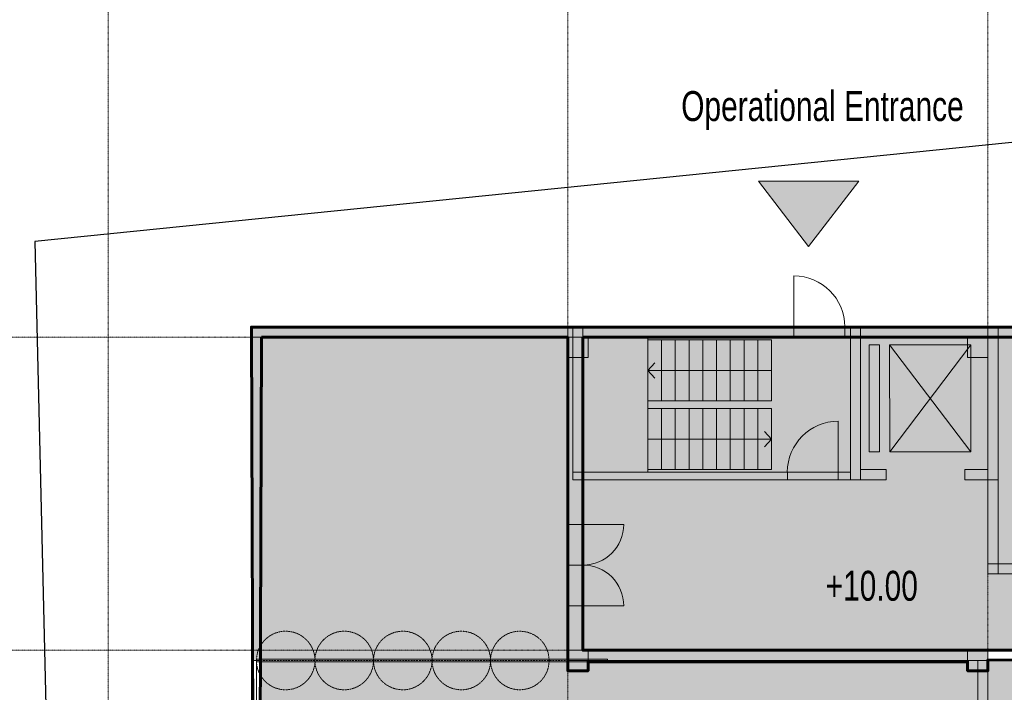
# Model space of a CAD drawing. Header units: millimetres. Extents: x -409347 to -76892, y 286088 to 1850972.
# Tile 233 of 256: x -300028 to -280684, y 1031303 to 1044517. Entities that reach past the tile are written whole.
import ezdxf

# ---------------------------------------------------------------- set-up
doc = ezdxf.new("R2010")
doc.units = ezdxf.units.MM
doc.linetypes.add('DGN Style 2', pattern=[3.08948, 1.853688, -1.235792])
doc.linetypes.add('DGN Style 4', pattern=[4.946257, 2.471584, -1.235792, 0.003089, -1.235792])
for name, color, linetype, lineweight in [('A_BU_CONCRETE_S_FILL', 7, 'Continuous', 0), ('A_BU_DOOR_S', 7, 'Continuous', 0), ('A_BU_ESC_ELE_E', 250, 'Continuous', 0), ('A_BU_STAIRS_E', 32, 'Continuous', 0), ('A_P_ALLG_RWO_X_X', 20, 'Continuous', 30), ('A_P_TEXT_100_X_T', 80, 'Continuous', 0), ('A_P_WAND_BET_A_X', 25, 'Continuous', 0), ('A_P_WAND_BET_V_X', 131, 'DGN Style 2', 0), ('V_LINIE1', 8, 'Continuous', 13), ('V_LINIE6', 131, 'DGN Style 2', 0)]:
    doc.layers.add(name, color=color, linetype=linetype, lineweight=lineweight)
doc.layers.add('A_BU_DOOR_FILL', color=7, linetype='Continuous', lineweight=0, true_color=0xfefefe)
doc.layers.add('A_P_ACHS_HAR_X_X', color=70, linetype='DGN Style 4', lineweight=0, transparency=0.7)
doc.styles.add('HPP200-35', font='arial.ttf', dxfattribs={"width": 0.714286, "height": 0.7})

# ---------------------------------------------------------------- blocks, each defined once
blk = doc.blocks.new('*U292')
at = {"layer": 'A_P_ACHS_HAR_X_X', "ltscale": 0.000466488, "transparency": 33554477}
for p, q in [((-34.817, 45), (-34.817, -45)), ((-25.788, 45), (-25.788, -45)), ((-17.534, 45), (-17.534, -45)), ((45, 35.272), (-45, 35.272)), ((45, 29.122), (-45, 29.122))]:
    blk.add_line(p, q, dxfattribs=at)
blk = doc.blocks.new('*U138')
at = {"layer": 'A_BU_DOOR_S'}
blk.add_line((-0.332, 0.45), (-0.543, -0.425), dxfattribs=at)
blk.add_arc((-0.332, 0.45), 0.9, 256.4798, 346.4798, dxfattribs=at)
blk = doc.blocks.new('DRZWI 100_208')
at = {"layer": 'A_BU_DOOR_FILL', "extrusion": (0, 0, -1)}
blk.add_hatch(color=256, dxfattribs=at).paths.add_polyline_path([(1, 0), (0, 0), (0, 0.15), (1, 0.15)])
at = {"layer": 'A_BU_DOOR_FILL', "extrusion": (0, 0, -1), "flags": 128}
blk.add_lwpolyline([(0, 0), (1, 0), (1, 0.15), (0, 0.15)], close=True, dxfattribs=at)
at = {"layer": 'A_BU_DOOR_S', "extrusion": (0, 0, -1), "xscale": 1.111111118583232, "yscale": 1.111111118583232, "rotation": 13.52015364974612}
blk.add_blockref('*U138', (0.476, -0.4), dxfattribs=at)
blk = doc.blocks.new('*U139')
at = {"layer": 'A_BU_ESC_ELE_E'}
for p, q in [((-0.678, -1.131), (0.678, 1.131)), ((0.908, -0.956), (-0.908, 0.956))]:
    blk.add_line(p, q, dxfattribs=at)
blk.add_3dface([(0.908, -0.956), (0.678, 1.131), (-0.908, 0.956), (-0.678, -1.131)], dxfattribs=at)
blk = doc.blocks.new('*U122')
at = {"layer": 'A_BU_DOOR_S'}
blk.add_line((-0.332, 0.45), (-0.543, -0.425), dxfattribs=at)
blk.add_arc((-0.332, 0.45), 0.9, 256.4798, 346.4798, dxfattribs=at)
blk = doc.blocks.new('*U118')
at = {"layer": 'A_BU_DOOR_S'}
blk.add_line((-0.332, 0.45), (-0.543, -0.425), dxfattribs=at)
blk.add_arc((-0.332, 0.45), 0.9, 256.4798, 346.4798, dxfattribs=at)
blk = doc.blocks.new('DRZWI 100_204')
at = {"layer": 'A_BU_DOOR_FILL', "extrusion": (0, 0, -1)}
blk.add_hatch(color=256, dxfattribs=at).paths.add_polyline_path([(1, 0), (0, 0), (0, 0.375), (1, 0.375)])
at = {"layer": 'A_BU_DOOR_FILL', "extrusion": (0, 0, -1), "flags": 128}
blk.add_lwpolyline([(0, 0), (1, 0), (1, 0.375), (0, 0.375)], close=True, dxfattribs=at)
at = {"layer": 'A_BU_DOOR_S', "extrusion": (0, 0, -1), "xscale": 1.111111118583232, "yscale": 1.111111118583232, "rotation": 13.52015364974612}
blk.add_blockref('*U118', (0.476, -0.4), dxfattribs=at)
blk = doc.blocks.new('*U120')
at = {"layer": 'A_BU_DOOR_S'}
blk.add_line((-0.332, 0.45), (-0.543, -0.425), dxfattribs=at)
blk.add_arc((-0.332, 0.45), 0.9, 256.4798, 346.4798, dxfattribs=at)
blk = doc.blocks.new('DRZWI 100_205')
at = {"layer": 'A_BU_DOOR_FILL', "extrusion": (0, 0, -1)}
blk.add_hatch(color=256, dxfattribs=at).paths.add_polyline_path([(1, 0), (0, 0), (0, 0.375), (1, 0.375)])
at = {"layer": 'A_BU_DOOR_FILL', "flags": 128}
blk.add_lwpolyline([(0, 0), (-1, 0), (-1, 0.375), (0, 0.375)], close=True, dxfattribs=at)
at = {"layer": 'A_BU_DOOR_S', "extrusion": (0, 0, -1), "xscale": 1.111111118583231, "yscale": 1.111111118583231, "rotation": 13.52015364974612}
blk.add_blockref('*U120', (0.476, -0.4), dxfattribs=at)
blk = doc.blocks.new('jhgj_8')
at = {"color": 0, "linetype": 'ByBlock', "lineweight": -2}
for p, q in [((71319.798, 1775.065), (71320.948, 1775.065)), ((71319.798, 1775.015), (71319.798, 1775.065)), ((71320.948, 1775.015), (71319.798, 1775.015)), ((71320.948, 1775.065), (71320.948, 1775.015))]:
    blk.add_line(p, q, dxfattribs=at)
blk = doc.blocks.new('training')
at = {"layer": 'A_BU_CONCRETE_S_FILL', "lineweight": 60, "transparency": 33554508}
blk.add_hatch(color=160, dxfattribs=at).paths.add_polyline_path([(-267621, 1031928), (-281006, 1031944), (-281006, 1031728), (-281206, 1031728), (-281406, 1031728), (-281406, 1031903), (-288861, 1031903), (-288861, 1031728), (-289261, 1031728), (-289261, 1038278), (-295277, 1038278), (-295350, 1016678), (-261721, 1016678), (-261721, 1018278), (-267521, 1018278), (-267521, 1018378)])
at = {"color": 164, "lineweight": 60, "true_color": 0x1e3694}
blk.add_lwpolyline([(-295277, 1038278), (-289261, 1038278), (-289261, 1031728), (-288861, 1031728), (-288861, 1031903), (-281406, 1031903), (-281406, 1031728), (-281206, 1031728), (-281006, 1031728), (-281006, 1031944), (-267621, 1031928), (-267521, 1018378), (-267521, 1018278), (-261721, 1018278), (-261721, 1016678), (-295350, 1016678), (-295277, 1038278)], dxfattribs=at)

msp = doc.modelspace()

# ---------------------------------------------------------------- hatches: boundary and pattern name
at = {"layer": 'A_BU_CONCRETE_S_FILL', "ltscale": 15}
for points in [[(-289261, 1038478), (-295477, 1038478), (-295477, 1038278), (-289261, 1038278)], [(-228220, 1038478), (-289161, 1038478), (-289161, 1038278), (-228220, 1038278)], [(-295277, 1031928), (-295277, 1038278), (-295477, 1038278), (-295477, 1031928)], [(-236375, 1033828), (-281006, 1033828), (-281006, 1033628), (-236375, 1033628)]]:
    msp.add_hatch(color=256, dxfattribs=at).paths.add_polyline_path(points)
at = {"layer": 'A_BU_CONCRETE_S_FILL'}
for points in [[(-289261, 1032128), (-289261, 1031928), (-281006, 1031928), (-281006, 1032128), (-288961, 1032128), (-288961, 1038473), (-289261, 1038473)], [(-289261, 1037878), (-289261, 1038278), (-288861, 1038278), (-288861, 1037878)], [(-281406, 1037878), (-281406, 1038278), (-281006, 1038278), (-281006, 1037878)], [(-283004, 1035478), (-283507, 1035478), (-283507, 1035678), (-283004, 1035678)], [(-289261, 1031728), (-289261, 1032128), (-288861, 1032128), (-288861, 1031728)], [(-281406, 1031728), (-281406, 1032128), (-281006, 1032128), (-281006, 1031728)]]:
    msp.add_hatch(color=256, dxfattribs=at).paths.add_polyline_path(points)
at = {"layer": 'A_BU_CONCRETE_S_FILL', "extrusion": (0, 0, -1)}
for points in [[(288961, 1035478), (288961, 1038478), (289161, 1038478), (289161, 1035478)], [(280806, 1038278), (280806, 1038478), (289161, 1038478), (289161, 1038278)], [(283507, 1035478), (283507, 1038479), (283707, 1038479), (283707, 1035478)], [(281006, 1035478), (280806, 1035478), (280806, 1038278), (281006, 1038278)], [(283707, 1035478), (283707, 1035628), (289161, 1035628), (289161, 1035478)], [(281458, 1035478), (281006, 1035478), (281006, 1035678), (281458, 1035678)]]:
    msp.add_hatch(color=256, dxfattribs=at).paths.add_polyline_path(points)
at = {"layer": 'A_BU_CONCRETE_S_FILL', "ltscale": 4.744342, "extrusion": (0, 0, -1)}
for points in [[(280806, 1033628), (281006, 1033628), (281006, 1038478), (280806, 1038478)], [(281206, 1016678), (281206, 1031928), (281006, 1031928), (281006, 1016678)]]:
    msp.add_hatch(color=256, dxfattribs=at).paths.add_polyline_path(points)
at = {"layer": 'A_BU_CONCRETE_S_FILL', "lineweight": 60, "true_color": 0x2776bb, "transparency": 33554470}
msp.add_hatch(color=152, dxfattribs=at).paths.add_polyline_path([(-228220, 1038278), (-288961, 1038278), (-288961, 1032128), (-233572, 1032128), (-233571, 1005799), (-228220, 1005800)])
at = {"layer": 'A_BU_DOOR_FILL', "extrusion": (0, 0, -1)}
msp.add_hatch(color=256, dxfattribs=at).paths.add_polyline_path([(283819, 1038484), (284819, 1038484), (284819, 1038284), (283819, 1038284)])
at = {"layer": 'A_P_WAND_BET_A_X', "ltscale": 0.003888, "true_color": 0x000000}
msp.add_hatch(color=18, dxfattribs=at).paths.add_polyline_path([(-283541, 1041346), (-285515, 1041346), (-284528, 1040060)])

# ---------------------------------------------------------------- linework, layer by layer
at = {"color": 244, "lineweight": 60, "true_color": 0x991b1e}
msp.add_lwpolyline([(-289161, 979306), (-288961, 1007875), (-260426, 1007875), (-260526, 990318), (-257781, 986503), (-257716, 980984), (-228120, 980984), (-228020, 1038478), (-295477, 1038478), (-295277, 979306), (-289161, 979306)], dxfattribs=at)
at = {"color": 152, "lineweight": 60, "true_color": 0x2776bb}
msp.add_lwpolyline([(-288961, 1038278), (-228220, 1038278), (-228220, 1005800), (-233571, 1005799), (-233572, 1032128), (-288961, 1032128), (-288961, 1038278)], dxfattribs=at)
at = {"layer": 'A_BU_CONCRETE_S_FILL', "ltscale": 15}
for p, q in [((-289261, 1038478), (-295477, 1038478)), ((-295477, 1038478), (-295477, 1038278)), ((-289261, 1038278), (-289261, 1038478)), ((-228220, 1038478), (-289161, 1038478)), ((-289161, 1038478), (-289161, 1038278)), ((-295477, 1038278), (-289261, 1038278)), ((-295277, 1038278), (-295477, 1038278)), ((-295477, 1038278), (-295477, 1031928)), ((-295277, 1031928), (-295277, 1038278)), ((-289161, 1038278), (-228220, 1038278)), ((-236375, 1033828), (-281006, 1033828)), ((-281006, 1033828), (-281006, 1033628)), ((-281006, 1033628), (-236375, 1033628)), ((-295477, 1031928), (-295277, 1031928))]:
    msp.add_line(p, q, dxfattribs=at)
at = {"layer": 'A_BU_CONCRETE_S_FILL'}
for p, q in [((-288961, 1038473), (-289261, 1038473)), ((-289261, 1038473), (-289261, 1032128)), ((-288961, 1032128), (-288961, 1038473)), ((-289261, 1032128), (-289261, 1031928)), ((-289261, 1032128), (-289261, 1032128)), ((-281006, 1032128), (-288961, 1032128)), ((-281006, 1031928), (-281006, 1032128)), ((-289261, 1031928), (-281006, 1031928))]:
    msp.add_line(p, q, dxfattribs=at)
at = {"layer": 'A_BU_CONCRETE_S_FILL', "ltscale": 4.744342}
for p, q in [((-281006, 1033628), (-281006, 1038478)), ((-281006, 1038478), (-280806, 1038478)), ((-280806, 1038478), (-280806, 1033628)), ((-280806, 1033628), (-281006, 1033628)), ((-281206, 1016678), (-281206, 1031928)), ((-281206, 1031928), (-281006, 1031928)), ((-281006, 1031928), (-281006, 1016678))]:
    msp.add_line(p, q, dxfattribs=at)
at = {"layer": 'A_BU_CONCRETE_S_FILL', "flags": 128}
for points in [[(-289161, 1035478), (-289161, 1038478), (-288961, 1038478), (-288961, 1035478)], [(-289161, 1038478), (-280806, 1038478), (-280806, 1038278), (-289161, 1038278)], [(-283707, 1035478), (-283707, 1038479), (-283507, 1038479), (-283507, 1035478)], [(-288861, 1038278), (-289261, 1038278), (-289261, 1037878), (-288861, 1037878)], [(-281006, 1038278), (-281406, 1038278), (-281406, 1037878), (-281006, 1037878)], [(-280806, 1035478), (-281006, 1035478), (-281006, 1038278), (-280806, 1038278)], [(-289161, 1035628), (-283707, 1035628), (-283707, 1035478), (-289161, 1035478)], [(-283507, 1035678), (-283507, 1035478), (-283004, 1035478), (-283004, 1035678)], [(-281006, 1035678), (-281006, 1035478), (-281458, 1035478), (-281458, 1035678)], [(-288861, 1032128), (-289261, 1032128), (-289261, 1031728), (-288861, 1031728)], [(-281006, 1032128), (-281406, 1032128), (-281406, 1031728), (-281006, 1031728)]]:
    msp.add_lwpolyline(points, close=True, dxfattribs=at)
at = {"layer": 'A_BU_DOOR_FILL', "flags": 128}
msp.add_lwpolyline([(-284819, 1038484), (-283819, 1038484), (-283819, 1038284), (-284819, 1038284)], close=True, dxfattribs=at)
at = {"layer": 'A_BU_ESC_ELE_E'}
msp.add_3dface([(-283136, 1038128), (-283136, 1036028), (-283336, 1036028), (-283336, 1038128)], dxfattribs=at)
at = {"layer": 'A_BU_STAIRS_E'}
for p, q in [((-287687, 1035628), (-287687, 1038278)), ((-287687, 1037628), (-287552, 1037778)), ((-285257, 1037628), (-287687, 1037628)), ((-287687, 1037628), (-287552, 1037478)), ((-285257, 1036278), (-285392, 1036428)), ((-287687, 1036278), (-285257, 1036278)), ((-285257, 1036278), (-285392, 1036128))]:
    msp.add_line(p, q, dxfattribs=at)
for points in [[(-287687, 1038228), (-287687, 1037028), (-287417, 1037028), (-287417, 1038228)], [(-287417, 1038228), (-287417, 1037028), (-287147, 1037028), (-287147, 1038228)], [(-287147, 1038228), (-287147, 1037028), (-286877, 1037028), (-286877, 1038228)], [(-286877, 1038228), (-286877, 1037028), (-286607, 1037028), (-286607, 1038228)], [(-286607, 1038228), (-286607, 1037028), (-286337, 1037028), (-286337, 1038228)], [(-286337, 1038228), (-286337, 1037028), (-286067, 1037028), (-286067, 1038228)], [(-286067, 1038228), (-286067, 1037028), (-285797, 1037028), (-285797, 1038228)], [(-285797, 1038228), (-285797, 1037028), (-285527, 1037028), (-285527, 1038228)], [(-285527, 1038228), (-285527, 1037028), (-285257, 1037028), (-285257, 1038228)], [(-287687, 1035678), (-287687, 1036878), (-287417, 1036878), (-287417, 1035678)], [(-287417, 1035678), (-287417, 1036878), (-287147, 1036878), (-287147, 1035678)], [(-287147, 1035678), (-287147, 1036878), (-286877, 1036878), (-286877, 1035678)], [(-286877, 1035678), (-286877, 1036878), (-286607, 1036878), (-286607, 1035678)], [(-286607, 1035678), (-286607, 1036878), (-286337, 1036878), (-286337, 1035678)], [(-286337, 1035678), (-286337, 1036878), (-286067, 1036878), (-286067, 1035678)], [(-286067, 1035678), (-286067, 1036878), (-285797, 1036878), (-285797, 1035678)], [(-285797, 1035678), (-285797, 1036878), (-285527, 1036878), (-285527, 1035678)], [(-285527, 1035678), (-285527, 1036878), (-285257, 1036878), (-285257, 1035678)]]:
    msp.add_3dface(points, dxfattribs=at)
at = {"layer": 'A_P_ALLG_RWO_X_X', "ltscale": 0.01}
msp.add_lwpolyline([(-198108, 982496), (-204813, 1010107), (-209797, 1008851), (-209523, 1007502), (-225709, 1003230), (-227512, 1041738), (-237061, 1041100), (-238539, 1041049), (-243793, 1040166), (-249391, 1039471), (-255680, 1039572), (-260316, 1039887), (-261558, 1040083), (-264753, 1039210), (-265144, 1039205), (-265225, 1039619), (-265800, 1043597), (-299729, 1040157), (-299067, 1012222), (-295952, 1012229), (-296261, 979088)], dxfattribs=at)
at = {"layer": 'A_P_WAND_BET_A_X', "ltscale": 0.003888}
msp.add_line((-283541, 1041346), (-285515, 1041346), dxfattribs=at)
at = {"layer": 'A_P_WAND_BET_A_X', "color": 18, "ltscale": 0.003888, "true_color": 0x000000}
for p, q in [((-285515, 1041346), (-284528, 1040060)), ((-284528, 1040060), (-283541, 1041346))]:
    msp.add_line(p, q, dxfattribs=at)
at = {"layer": 'A_P_WAND_BET_A_X', "ltscale": 0.01}
msp.add_3dface([(-409347, 1850972), (-87526, 1850972), (-87526, 286088), (-409347, 286088)], dxfattribs=at)
at = {"layer": 'A_P_WAND_BET_A_X'}
msp.add_3dface([(-295477, 1031928), (-295377, 1031928), (-295377, 1016678), (-295477, 1016678)], dxfattribs=at)
at = {"layer": 'A_P_WAND_BET_V_X'}
for points in [[(-393830, 1077375), (-393823, 942375), (-110929, 942390), (-110936, 1077390)], [(-393830, 1077375), (-393823, 942375), (-110929, 942390), (-110936, 1077390)], [(-393823, 1077390), (-393823, 942375), (-110936, 942375), (-110936, 1077390)]]:
    msp.add_3dface(points, dxfattribs=at)
at = {"layer": 'V_LINIE6'}
msp.add_line((-289240, 1031928), (-295377, 1031928), dxfattribs=at)
for centre in [(-294802, 1031928), (-293652, 1031928), (-292502, 1031928), (-291352, 1031928), (-290202, 1031928)]:
    msp.add_circle(centre, 575, dxfattribs=at)

# ---------------------------------------------------------------- block references
at = {"color": 244, "lineweight": 60, "true_color": 0x991b1e}
msp.add_blockref('training', (0, 0), dxfattribs=at)
at = {"layer": 'A_BU_DOOR_S', "extrusion": (0, 0, -1)}
for name, p, xscale, yscale, zscale, rotation in [('*U122', (284343, 1038884), 1111.111118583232, 1111.111118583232, 999.9999999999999, 193.5203182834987), ('DRZWI 100_208', (283946, 1035628), 1000.000000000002, 1000.000000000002, 1000.000000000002, 179.9998353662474), ('DRZWI 100_204', (288961, 1033003), 800.000461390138, 800.000461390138, 1000, 270.0001609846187)]:
    msp.add_blockref(name, p, dxfattribs=dict(at, xscale=xscale, yscale=yscale, zscale=zscale, rotation=rotation))
at = {"layer": 'A_BU_DOOR_S', "xscale": 800.0004613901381, "yscale": 800.0004613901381, "zscale": 1000, "rotation": 90.00016922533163}
msp.add_blockref('DRZWI 100_205', (-288961, 1034603), dxfattribs=at)
at = {"layer": 'A_BU_ESC_ELE_E', "extrusion": (0, 0, -1), "xscale": 999.9999999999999, "yscale": 999.9999999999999, "zscale": 999.9999999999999, "rotation": 353.6948148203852}
msp.add_blockref('*U139', (282138, 1037078), dxfattribs=at)
at = {"layer": 'A_P_ACHS_HAR_X_X', "ltscale": 0.000466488, "transparency": 33554477, "xscale": 1000, "yscale": 1000, "zscale": 1000}
msp.add_blockref('*U292', (-263473, 1003006), dxfattribs=at)
at = {"layer": 'V_LINIE1', "xscale": 999.9999999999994, "yscale": 999.9999999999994, "zscale": 999.9999999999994, "rotation": 179.9889607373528}
for p in [(71025912, 2793226), (71027062, 2793226), (71028212, 2793226), (71029362, 2793226), (71030512, 2793226), (71031662, 2793226)]:
    msp.add_blockref('jhgj_8', p, dxfattribs=at)

# ---------------------------------------------------------------- texts
at = {"layer": 'A_P_TEXT_100_X_T', "color": 18, "true_color": 0x000000, "style": 'HPP200-35', "width": 0.714286}
msp.add_text('Operational Entrance', height=588.57, dxfattribs=at).set_placement((-287031, 1042526))
at = {"layer": 'A_P_TEXT_100_X_T', "color": 6, "true_color": 0xff00ff, "style": 'HPP200-35', "width": 0.714286}
msp.add_text('+10.00', height=588.6, dxfattribs=at).set_placement((-284194, 1033102))

doc.saveas('drawing.dxf')
